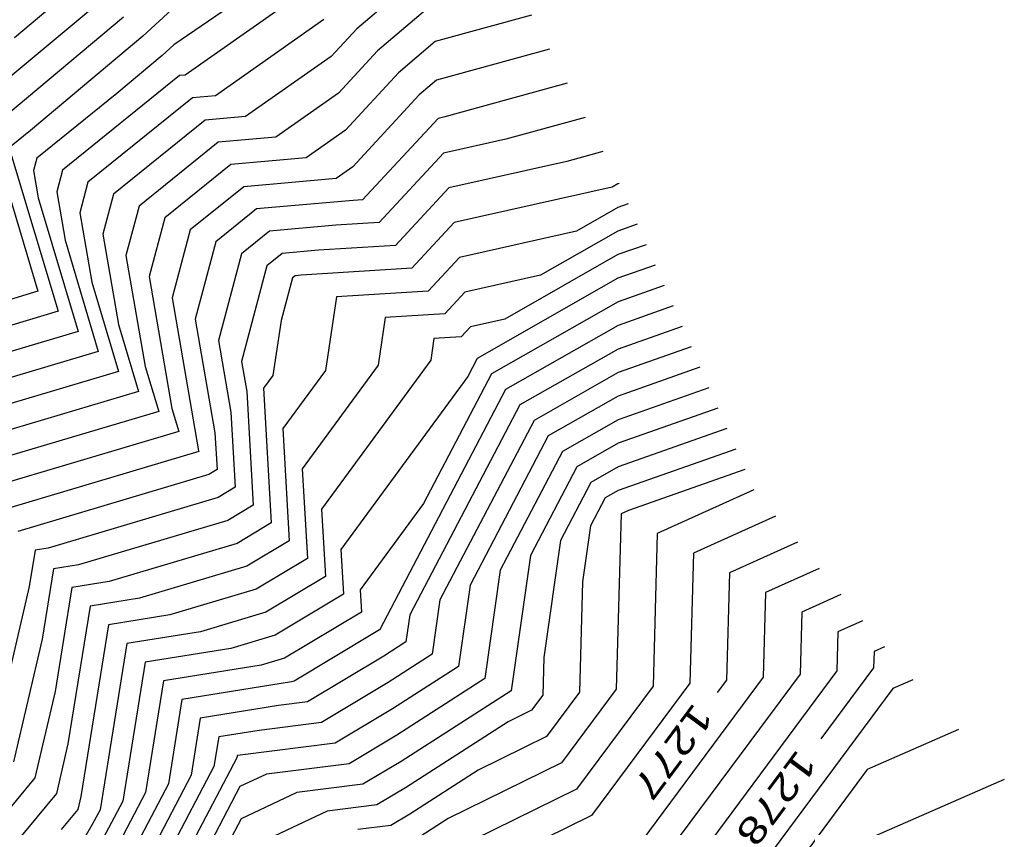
# Model space of a CAD drawing. Header units: feet. Extents: x -19835 to -19507, y 220308 to 220783.
# Tile 27 of 49: x -19604 to -19567, y 220418 to 220448. Entities that reach past the tile are written whole.
import ezdxf

# ---------------------------------------------------------------- set-up
doc = ezdxf.new("R2010")
doc.units = ezdxf.units.FT
doc.header["$LTSCALE"] = 25
doc.header["$MEASUREMENT"] = 0
for name, color, linetype in [('H1_HOEHENLINIEN', 86, 'CONTINUOUS'), ('H1_ZAEHLLIN_TXT', 3, 'CONTINUOUS'), ('H1_ZAEHLLINIEN', 11, 'CONTINUOUS')]:
    doc.layers.add(name, color=color, linetype=linetype)

msp = doc.modelspace()

# ---------------------------------------------------------------- linework, layer by layer
at = {"layer": 'H1_HOEHENLINIEN'}
for p, q in [((-19593.211, 220450.136), (-19597.795, 220446.999)), ((-19601.147, 220449.473), (-19603.781, 220447.261)), ((-19600.418, 220448.754), (-19603.941, 220445.795)), ((-19588.022, 220448.573), (-19590.144, 220446.774)), ((-19593.853, 220448.328), (-19597.371, 220445.861)), ((-19599.689, 220448.036), (-19604.102, 220444.329)), ((-19592.158, 220447.943), (-19596.236, 220445.084)), ((-19584.359, 220448.116), (-19587.976, 220447.12)), ((-19587.976, 220447.12), (-19589.362, 220445.946)), ((-19597.795, 220446.999), (-19598.23, 220446.599)), ((-19590.144, 220446.774), (-19591.616, 220445.178)), ((-19583.69, 220446.835), (-19587.931, 220445.667)), ((-19598.23, 220446.599), (-19599.936, 220445.165)), ((-19597.58, 220445.843), (-19601.982, 220442.29)), ((-19597.371, 220445.861), (-19597.58, 220445.843)), ((-19589.362, 220445.946), (-19591.345, 220443.795)), ((-19587.931, 220445.667), (-19588.579, 220445.117)), ((-19599.936, 220445.165), (-19602.943, 220442.739)), ((-19597.098, 220445.008), (-19601.022, 220441.841)), ((-19596.236, 220445.084), (-19597.098, 220445.008)), ((-19591.616, 220445.178), (-19593.965, 220443.53)), ((-19588.579, 220445.117), (-19591.073, 220442.413)), ((-19582.352, 220444.272), (-19585.329, 220443.452)), ((-19591.345, 220443.795), (-19592.83, 220442.753)), ((-19593.965, 220443.53), (-19596.134, 220443.337)), ((-19585.329, 220443.452), (-19587.666, 220442.927)), ((-19604.519, 220443.157), (-19602.899, 220437.741)), ((-19596.134, 220443.337), (-19599.101, 220440.943)), ((-19602.943, 220442.739), (-19603.065, 220442.279)), ((-19592.83, 220442.753), (-19595.652, 220442.502)), ((-19587.666, 220442.927), (-19590.09, 220440.319)), ((-19581.683, 220442.99), (-19583.042, 220442.616)), ((-19603.065, 220442.279), (-19602.886, 220441.244)), ((-19601.982, 220442.29), (-19602.197, 220441.481)), ((-19595.652, 220442.502), (-19598.14, 220440.494)), ((-19591.073, 220442.413), (-19591.695, 220441.976)), ((-19583.042, 220442.616), (-19587.465, 220441.623)), ((-19591.695, 220441.976), (-19595.17, 220441.667)), ((-19601.022, 220441.841), (-19601.329, 220440.684)), ((-19595.17, 220441.667), (-19597.179, 220440.045)), ((-19587.465, 220441.623), (-19589.473, 220439.462)), ((-19581.336, 220441.65), (-19587.264, 220440.319)), ((-19581.121, 220441.772), (-19581.336, 220441.65)), ((-19581.067, 220441.791), (-19581.121, 220441.772)), ((-19602.886, 220441.244), (-19601.388, 220436.235)), ((-19602.197, 220441.481), (-19601.883, 220439.662)), ((-19599.101, 220440.943), (-19599.594, 220439.089)), ((-19601.329, 220440.684), (-19600.879, 220438.08)), ((-19598.14, 220440.494), (-19598.726, 220438.291)), ((-19597.179, 220440.045), (-19597.858, 220437.493)), ((-19591.712, 220440.219), (-19594.205, 220439.996)), ((-19590.09, 220440.319), (-19591.712, 220440.219)), ((-19587.264, 220440.319), (-19588.857, 220438.604)), ((-19580.394, 220440.257), (-19581.119, 220440.001)), ((-19594.205, 220439.996), (-19595.258, 220439.147)), ((-19581.119, 220440.001), (-19584.021, 220438.348)), ((-19601.883, 220439.662), (-19600.633, 220435.483)), ((-19589.473, 220439.462), (-19592.363, 220439.282)), ((-19580.057, 220439.489), (-19581.117, 220439.116)), ((-19599.594, 220439.089), (-19598.872, 220434.916)), ((-19595.258, 220439.147), (-19596.122, 220435.898)), ((-19593.723, 220439.161), (-19594.298, 220438.698)), ((-19592.363, 220439.282), (-19593.723, 220439.161)), ((-19581.117, 220439.116), (-19585.364, 220436.698)), ((-19594.298, 220438.698), (-19595.254, 220435.1)), ((-19588.857, 220438.604), (-19593.015, 220438.346)), ((-19579.721, 220438.722), (-19581.116, 220438.23)), ((-19598.726, 220438.291), (-19597.869, 220433.334)), ((-19593.337, 220438.249), (-19593.763, 220436.645)), ((-19593.241, 220438.326), (-19593.337, 220438.249)), ((-19593.015, 220438.346), (-19593.241, 220438.326)), ((-19584.021, 220438.348), (-19586.862, 220437.711)), ((-19581.116, 220438.23), (-19586.406, 220435.218)), ((-19600.879, 220438.08), (-19599.877, 220434.73)), ((-19602.899, 220437.741), (-19605.748, 220436.895)), ((-19597.858, 220437.493), (-19596.865, 220431.752)), ((-19586.862, 220437.711), (-19587.625, 220436.889)), ((-19579.047, 220437.188), (-19581.114, 220436.459)), ((-19589.855, 220436.751), (-19590.126, 220434.96)), ((-19587.625, 220436.889), (-19589.855, 220436.751)), ((-19593.763, 220436.645), (-19594.076, 220434.579)), ((-19586.661, 220436.407), (-19587.009, 220436.031)), ((-19585.364, 220436.698), (-19586.661, 220436.407)), ((-19581.114, 220436.459), (-19585.338, 220434.054)), ((-19578.711, 220436.42), (-19581.113, 220435.573)), ((-19601.388, 220436.235), (-19605.299, 220435.075)), ((-19588.027, 220435.968), (-19588.151, 220435.151)), ((-19587.009, 220436.031), (-19588.027, 220435.968)), ((-19596.122, 220435.898), (-19595.655, 220433.2)), ((-19578.374, 220435.653), (-19581.112, 220434.688)), ((-19600.633, 220435.483), (-19605.075, 220434.164)), ((-19581.113, 220435.573), (-19584.803, 220433.472)), ((-19598.872, 220434.916), (-19598.366, 220433.224)), ((-19595.254, 220435.1), (-19595.059, 220433.971)), ((-19590.126, 220434.96), (-19592.973, 220431.074)), ((-19588.151, 220435.151), (-19592.247, 220429.56)), ((-19586.406, 220435.218), (-19586.759, 220434.546)), ((-19599.877, 220434.73), (-19604.851, 220433.254)), ((-19594.076, 220434.579), (-19594.426, 220434.102)), ((-19586.759, 220434.546), (-19591.52, 220428.046)), ((-19581.112, 220434.688), (-19584.269, 220432.89)), ((-19577.701, 220434.119), (-19581.109, 220432.916)), ((-19595.059, 220433.971), (-19594.817, 220429.709)), ((-19594.426, 220434.102), (-19594.139, 220429.04)), ((-19585.338, 220434.054), (-19590.064, 220425.039)), ((-19584.803, 220433.472), (-19588.933, 220425.595)), ((-19598.366, 220433.224), (-19604.403, 220431.433)), ((-19597.869, 220433.334), (-19597.611, 220432.472)), ((-19595.655, 220433.2), (-19595.495, 220430.378)), ((-19577.364, 220433.351), (-19581.108, 220432.031)), ((-19584.269, 220432.89), (-19587.801, 220426.151)), ((-19581.109, 220432.916), (-19583.2, 220431.726)), ((-19597.611, 220432.472), (-19604.178, 220430.523)), ((-19577.028, 220432.584), (-19581.107, 220431.145)), ((-19581.108, 220432.031), (-19582.666, 220431.144)), ((-19596.855, 220431.719), (-19603.954, 220429.613)), ((-19596.865, 220431.752), (-19596.855, 220431.719)), ((-19583.2, 220431.726), (-19585.539, 220427.264)), ((-19592.973, 220431.074), (-19592.782, 220427.702)), ((-19582.666, 220431.144), (-19584.408, 220427.82)), ((-19581.107, 220431.145), (-19582.131, 220430.562)), ((-19576.354, 220431.05), (-19580.725, 220429.508)), ((-19582.131, 220430.562), (-19583.277, 220428.377)), ((-19595.495, 220430.378), (-19596.127, 220429.999)), ((-19576.013, 220430.28), (-19579.64, 220428.646)), ((-19596.127, 220429.999), (-19602.514, 220428.097)), ((-19594.817, 220429.709), (-19595.771, 220429.137)), ((-19592.247, 220429.56), (-19592.103, 220427.033)), ((-19580.996, 220429.386), (-19581.18, 220422.802)), ((-19580.725, 220429.508), (-19580.996, 220429.386)), ((-19595.771, 220429.137), (-19601.371, 220427.469)), ((-19594.139, 220429.04), (-19595.415, 220428.274)), ((-19575.196, 220429.297), (-19578.283, 220427.906)), ((-19579.64, 220428.646), (-19579.8, 220422.915)), ((-19595.415, 220428.274), (-19600.229, 220426.841)), ((-19583.277, 220428.377), (-19583.902, 220423.993)), ((-19603.004, 220428.018), (-19603.225, 220426.648)), ((-19602.514, 220428.097), (-19603.004, 220428.018)), ((-19591.52, 220428.046), (-19591.425, 220426.364)), ((-19578.283, 220427.906), (-19578.419, 220423.028)), ((-19601.371, 220427.469), (-19602.315, 220427.316)), ((-19592.782, 220427.702), (-19594.703, 220426.55)), ((-19584.408, 220427.82), (-19585.133, 220422.737)), ((-19602.315, 220427.316), (-19602.741, 220424.679)), ((-19585.539, 220427.264), (-19586.119, 220423.195)), ((-19573.562, 220427.331), (-19575.57, 220426.427)), ((-19600.229, 220426.841), (-19601.626, 220426.615)), ((-19592.103, 220427.033), (-19594.347, 220425.687)), ((-19603.225, 220426.648), (-19604.623, 220420.667)), ((-19601.626, 220426.615), (-19602.257, 220422.71)), ((-19594.703, 220426.55), (-19597.944, 220425.585)), ((-19591.425, 220426.364), (-19593.991, 220424.825)), ((-19575.57, 220426.427), (-19575.658, 220423.254)), ((-19587.801, 220426.151), (-19588.092, 220424.112)), ((-19572.745, 220426.349), (-19574.213, 220425.687)), ((-19594.347, 220425.687), (-19596.801, 220424.956)), ((-19574.213, 220425.687), (-19574.278, 220423.367)), ((-19597.944, 220425.585), (-19600.248, 220425.212)), ((-19588.933, 220425.595), (-19589.079, 220424.57)), ((-19571.928, 220425.366), (-19572.856, 220424.947)), ((-19600.248, 220425.212), (-19601.288, 220418.772)), ((-19596.801, 220424.956), (-19599.558, 220424.511)), ((-19590.318, 220424.876), (-19593.279, 220423.1)), ((-19590.073, 220425.023), (-19590.318, 220424.876)), ((-19590.065, 220425.028), (-19590.073, 220425.023)), ((-19590.064, 220425.039), (-19590.065, 220425.028)), ((-19572.856, 220424.947), (-19572.897, 220423.48)), ((-19602.741, 220424.679), (-19603.818, 220420.07)), ((-19599.558, 220424.511), (-19600.567, 220418.271)), ((-19593.991, 220424.825), (-19595.658, 220424.328)), ((-19589.079, 220424.57), (-19589.911, 220424.035)), ((-19595.658, 220424.328), (-19598.869, 220423.81)), ((-19598.869, 220423.81), (-19599.712, 220418.596)), ((-19589.911, 220424.035), (-19592.777, 220422.317)), ((-19588.092, 220424.112), (-19589.749, 220423.047)), ((-19583.902, 220423.993), (-19583.941, 220422.576)), ((-19572.897, 220423.48), (-19579.858, 220414.109)), ((-19593.373, 220423.072), (-19597.491, 220422.407)), ((-19593.279, 220423.1), (-19593.373, 220423.072)), ((-19589.749, 220423.047), (-19592.256, 220421.544)), ((-19586.119, 220423.195), (-19589.424, 220421.071)), ((-19578.419, 220423.028), (-19582.112, 220418.057)), ((-19575.658, 220423.254), (-19580.985, 220416.083)), ((-19574.278, 220423.367), (-19580.421, 220415.096)), ((-19570.042, 220423.151), (-19570.793, 220422.823)), ((-19602.257, 220422.71), (-19603.014, 220419.472)), ((-19585.133, 220422.737), (-19589.262, 220420.083)), ((-19581.18, 220422.802), (-19583.239, 220420.03)), ((-19579.8, 220422.915), (-19582.675, 220419.043)), ((-19570.793, 220422.823), (-19578.73, 220412.136)), ((-19597.491, 220422.407), (-19598.002, 220419.246)), ((-19592.777, 220422.317), (-19593.87, 220422.179)), ((-19583.941, 220422.576), (-19584.366, 220422.004)), ((-19593.87, 220422.179), (-19596.802, 220421.706)), ((-19584.366, 220422.004), (-19585.245, 220421.572)), ((-19596.802, 220421.706), (-19597.147, 220419.571)), ((-19585.245, 220421.572), (-19589.099, 220419.095)), ((-19594.591, 220421.25), (-19596.113, 220421.004)), ((-19592.256, 220421.544), (-19594.591, 220421.25)), ((-19568.325, 220421.281), (-19571.756, 220419.781)), ((-19596.113, 220421.004), (-19596.292, 220419.896)), ((-19589.424, 220421.071), (-19591.214, 220419.998)), ((-19589.262, 220420.083), (-19590.693, 220419.225)), ((-19596.292, 220419.896), (-19598.861, 220414.999)), ((-19591.214, 220419.998), (-19594.317, 220419.608)), ((-19583.239, 220420.03), (-19587.498, 220417.939)), ((-19571.756, 220419.781), (-19578.167, 220411.149)), ((-19603.014, 220419.472), (-19606.447, 220415.322)), ((-19597.147, 220419.571), (-19599.261, 220415.542)), ((-19594.317, 220419.608), (-19595.322, 220419.137)), ((-19566.607, 220419.41), (-19572.719, 220416.739)), ((-19598.002, 220419.246), (-19599.66, 220416.085)), ((-19595.322, 220419.137), (-19598.062, 220413.912)), ((-19590.693, 220419.225), (-19593.174, 220418.913)), ((-19589.099, 220419.095), (-19590.172, 220418.452)), ((-19582.675, 220419.043), (-19588.604, 220416.134)), ((-19601.288, 220418.772), (-19601.404, 220418.278)), ((-19599.712, 220418.596), (-19600.459, 220417.172)), ((-19593.174, 220418.913), (-19595.27, 220417.931)), ((-19601.404, 220418.278), (-19602.028, 220417.523)), ((-19600.567, 220418.271), (-19600.858, 220417.715)), ((-19592.032, 220418.218), (-19595.218, 220416.724)), ((-19590.172, 220418.452), (-19592.032, 220418.218)), ((-19595.27, 220417.931), (-19597.663, 220413.369)), ((-19587.498, 220417.939), (-19588.775, 220417.119)), ((-19582.112, 220418.057), (-19587.554, 220415.385)), ((-19600.858, 220417.715), (-19601.149, 220417.215))]:
    msp.add_line(p, q, dxfattribs=at)
at = {"layer": 'H1_ZAEHLLINIEN'}
for p, q in [((-19588.067, 220450.027), (-19590.926, 220447.602)), ((-19597.885, 220448.307), (-19598.959, 220447.317)), ((-19590.926, 220447.602), (-19591.887, 220446.561)), ((-19598.959, 220447.317), (-19603.175, 220443.776)), ((-19591.887, 220446.561), (-19595.101, 220444.307)), ((-19583.021, 220445.553), (-19587.617, 220444.288)), ((-19596.616, 220444.172), (-19600.061, 220441.392)), ((-19595.101, 220444.307), (-19596.616, 220444.172)), ((-19587.867, 220444.231), (-19590.706, 220441.177)), ((-19587.617, 220444.288), (-19587.867, 220444.231)), ((-19603.175, 220443.776), (-19603.904, 220443.188)), ((-19603.89, 220442.826), (-19602.144, 220436.988)), ((-19600.061, 220441.392), (-19600.462, 220439.886)), ((-19591.06, 220441.155), (-19594.688, 220440.832)), ((-19590.706, 220441.177), (-19591.06, 220441.155)), ((-19594.688, 220440.832), (-19596.219, 220439.596)), ((-19581.12, 220440.887), (-19582.679, 220439.999)), ((-19580.731, 220441.024), (-19581.12, 220440.887)), ((-19600.462, 220439.886), (-19599.876, 220436.498)), ((-19582.679, 220439.999), (-19587.063, 220439.015)), ((-19596.219, 220439.596), (-19596.99, 220436.696)), ((-19587.063, 220439.015), (-19588.241, 220437.747)), ((-19579.384, 220437.955), (-19581.115, 220437.344)), ((-19591.683, 220437.533), (-19592.101, 220434.77)), ((-19588.241, 220437.747), (-19591.683, 220437.533)), ((-19581.115, 220437.344), (-19585.872, 220434.636)), ((-19602.144, 220436.988), (-19605.523, 220435.985)), ((-19599.876, 220436.498), (-19599.122, 220433.977)), ((-19596.99, 220436.696), (-19596.252, 220432.429)), ((-19578.037, 220434.886), (-19581.111, 220433.802)), ((-19592.101, 220434.77), (-19593.699, 220432.588)), ((-19585.872, 220434.636), (-19588.425, 220429.766)), ((-19599.122, 220433.977), (-19604.627, 220432.344)), ((-19581.111, 220433.802), (-19583.734, 220432.308)), ((-19596.252, 220432.429), (-19596.174, 220431.047)), ((-19593.699, 220432.588), (-19593.46, 220428.371)), ((-19583.734, 220432.308), (-19586.67, 220426.708)), ((-19576.691, 220431.817), (-19581.106, 220430.26)), ((-19596.483, 220430.861), (-19603.657, 220428.725)), ((-19596.174, 220431.047), (-19596.483, 220430.861)), ((-19581.106, 220430.26), (-19581.597, 220429.98)), ((-19588.425, 220429.766), (-19590.794, 220426.532)), ((-19581.597, 220429.98), (-19582.146, 220428.933)), ((-19582.146, 220428.933), (-19582.445, 220426.833)), ((-19593.46, 220428.371), (-19595.059, 220427.412)), ((-19574.379, 220428.314), (-19576.926, 220427.167)), ((-19595.059, 220427.412), (-19599.086, 220426.213)), ((-19576.926, 220427.167), (-19577.039, 220423.141)), ((-19582.445, 220426.833), (-19582.561, 220422.689)), ((-19590.794, 220426.532), (-19590.747, 220425.695)), ((-19586.67, 220426.708), (-19587.106, 220423.654)), ((-19599.086, 220426.213), (-19600.937, 220425.914)), ((-19600.937, 220425.914), (-19601.772, 220420.741)), ((-19590.747, 220425.695), (-19593.635, 220423.963)), ((-19571.5, 220424.208), (-19571.517, 220423.594)), ((-19571.111, 220424.383), (-19571.5, 220424.208)), ((-19593.635, 220423.963), (-19594.516, 220423.7)), ((-19594.516, 220423.7), (-19598.18, 220423.108)), ((-19587.106, 220423.654), (-19589.586, 220422.059)), ((-19571.517, 220423.594), (-19573.497, 220420.927)), ((-19598.18, 220423.108), (-19598.857, 220418.921)), ((-19577.039, 220423.141), (-19577.386, 220422.674)), ((-19582.561, 220422.689), (-19583.802, 220421.017)), ((-19589.586, 220422.059), (-19591.735, 220420.771)), ((-19583.802, 220421.017), (-19586.372, 220419.756)), ((-19601.772, 220420.741), (-19602.209, 220418.875)), ((-19591.735, 220420.771), (-19595.311, 220420.321)), ((-19595.437, 220420.221), (-19598.462, 220414.455)), ((-19595.424, 220420.303), (-19595.437, 220420.221)), ((-19595.311, 220420.321), (-19595.424, 220420.303)), ((-19586.372, 220419.756), (-19588.937, 220418.107)), ((-19602.209, 220418.875), (-19604.569, 220416.022)), ((-19598.857, 220418.921), (-19600.06, 220416.629)), ((-19588.937, 220418.107), (-19589.651, 220417.679)), ((-19589.651, 220417.679), (-19590.889, 220417.524))]:
    msp.add_line(p, q, dxfattribs=at)

# ---------------------------------------------------------------- texts
at = {"layer": 'H1_ZAEHLLIN_TXT', "width": 1.333333}
for s, p in [('1277', (-19578.264, 220422.33)), ('1278', (-19574.376, 220420.583))]:
    msp.add_text(s, height=1, rotation=233.4, dxfattribs=at).set_placement(p)

doc.saveas('drawing.dxf')
